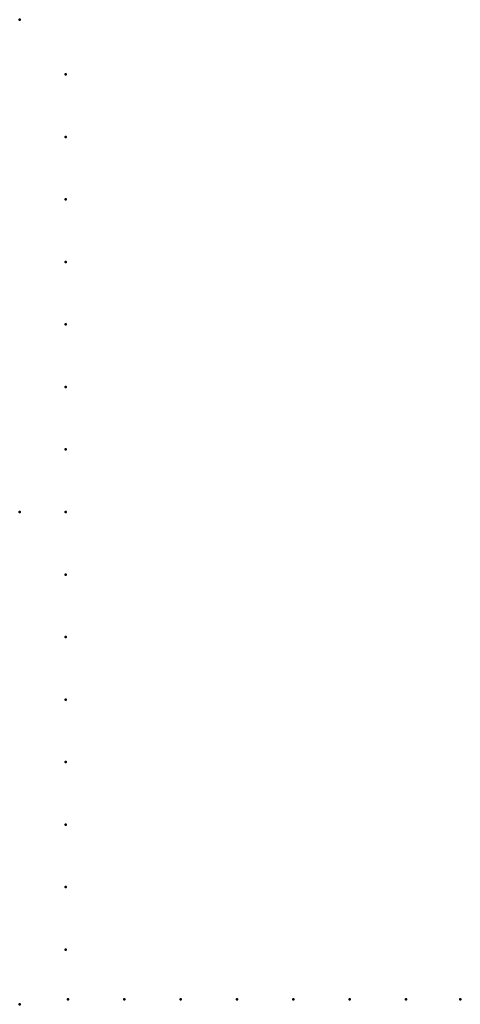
# Model space of a CAD drawing. Header units: millimetres. Extents: x 0 to 268, y -300 to 300.
import ezdxf

# ---------------------------------------------------------------- set-up
doc = ezdxf.new("R2010")
doc.units = ezdxf.units.MM
doc.layers.add('ConnectionPoints', color=7, linetype='Continuous', lineweight=50)

msp = doc.modelspace()

# ---------------------------------------------------------------- linework, layer by layer
at = {"layer": 'ConnectionPoints'}
for p in [(0, 300, 70), (28, 266.7, 70), (28, 228.6, 70), (28, 190.5, 70), (28, 152.4, 70), (28, 114.3, 70), (28, 76.2, 70), (28, 38.1, 70), (0, 0), (0, 0, 70), (0, 0, 70), (0, 0, 70), (28, 0, 70), (28, -38.1, 70), (28, -76.2, 70), (28, -114.3, 70), (28, -152.4, 70), (28, -190.5, 70), (28, -228.6, 70), (28, -266.7, 70), (0, -300, 70), (29.5, -297, 70), (63.83, -297, 70), (98.16, -297, 70), (132.49, -297, 70), (166.82, -297, 70), (201.15, -297, 70), (235.48, -297, 70), (268.5, -297, 70)]:
    msp.add_point(p, dxfattribs=at)
at = {"layer": 'ConnectionPoints', "extrusion": (0, 1.22465e-16, -1)}
for p in [(28, 266.7, 70), (28, 228.6, 70), (28, 190.5, 70), (28, 152.4, 70), (28, 114.3, 70), (28, 76.2, 70), (28, 38.1, 70), (0, 0, 70), (0, 0, 70), (28, 0, 70), (28, -38.1, 70), (28, -76.2, 70), (28, -114.3, 70), (28, -152.4, 70), (28, -190.5, 70), (28, -228.6, 70), (28, -266.7, 70), (29.5, -297, 70), (63.83, -297, 70), (98.16, -297, 70), (132.49, -297, 70), (166.82, -297, 70), (201.15, -297, 70), (235.48, -297, 70), (268.5, -297, 70)]:
    msp.add_point(p, dxfattribs=at)
at = {"layer": 'ConnectionPoints', "extrusion": (-1.49976e-32, -1.22465e-16, -1)}
msp.add_point((0, 0), dxfattribs=at)

doc.saveas('drawing.dxf')
